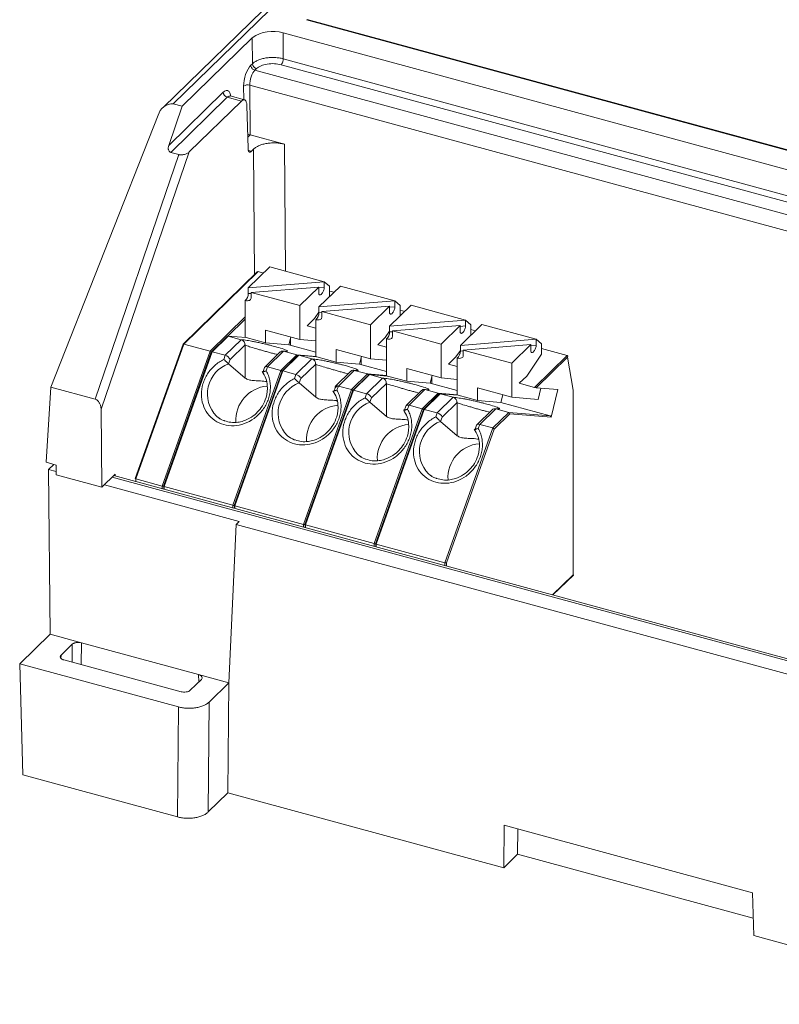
# Model space of a CAD drawing. Header units: millimetres. Extents: x -147 to -39, y 11 to 95.
# Tile 1 of 4: x -147 to -113, y 15 to 59. Entities that reach past the tile are written whole.
import ezdxf

# ---------------------------------------------------------------- set-up
doc = ezdxf.new("R2010")
doc.units = ezdxf.units.MM

msp = doc.modelspace()

# ---------------------------------------------------------------- linework, layer by layer
at = {"color": 7, "linetype": 'Continuous', "lineweight": 15}
for p, q in [((-122.471, 72.161), (-140.345, 54.716)), ((-139.905, 54.875), (-122.122, 72.231)), ((-134.074, 58.56), (-80.124, 43.898)), ((-80.098, 43.908), (-134.047, 58.571)), ((-88.525, 45.323), (-135.096, 57.98)), ((-135.096, 57.98), (-135.087, 56.846)), ((-136.447, 57.765), (-139.516, 54.769)), ((-136.447, 57.765), (-136.438, 56.631)), ((-136.438, 56.631), (-136.51, 56.561)), ((-88.556, 44.2), (-135.087, 56.846)), ((-136.333, 56.344), (-136.261, 56.415)), ((-136.556, 55.692), (-136.539, 53.512)), ((-137.72, 55.38), (-140.105, 53.052)), ((-136.78, 55.046), (-137.414, 55.218)), ((-137.543, 55.163), (-140.02, 52.746)), ((-139.905, 54.875), (-139.516, 54.769)), ((-136.925, 54.995), (-139.206, 52.769)), ((-136.925, 54.995), (-137.543, 55.163)), ((-136.632, 52.911), (-136.684, 54.8)), ((-145.267, 42.464), (-140.568, 54.373)), ((-140.105, 53.052), (-139.516, 54.769)), ((-136.539, 53.512), (-135.038, 53.104)), ((-139.663, 52.65), (-143.334, 41.938)), ((-139.206, 52.769), (-143.069, 41.497)), ((-139.663, 52.65), (-140.02, 52.746)), ((-136.389, 52.889), (-136.487, 52.793)), ((-136.235, 47.508), (-139.474, 44.346)), ((-136.193, 47.522), (-139.443, 44.349)), ((-136.621, 46.814), (-133.296, 47.08)), ((-133.296, 47.08), (-133.296, 46.827)), ((-134.369, 46.032), (-136.499, 46.611)), ((-134.369, 46.032), (-133.533, 46.848)), ((-133.525, 45.973), (-132.588, 46.888)), ((-133.525, 45.973), (-130.2, 46.239)), ((-130.2, 46.239), (-130.2, 45.985)), ((-134.369, 44.545), (-134.369, 46.032)), ((-133.525, 45.72), (-133.525, 45.973)), ((-131.274, 45.191), (-133.403, 45.77)), ((-131.274, 45.191), (-130.438, 46.007)), ((-130.43, 45.132), (-129.493, 46.046)), ((-133.716, 45.47), (-134.041, 45.152)), ((-133.662, 43.792), (-133.662, 45.413)), ((-130.43, 45.132), (-127.105, 45.397)), ((-127.105, 45.397), (-127.105, 45.144)), ((-135.873, 44.954), (-135.873, 44.401)), ((-131.274, 43.704), (-131.274, 45.191)), ((-130.43, 44.878), (-130.43, 45.132)), ((-128.178, 44.35), (-130.308, 44.929)), ((-128.178, 44.35), (-127.343, 45.165)), ((-127.334, 44.291), (-126.397, 45.205)), ((-137.542, 44.687), (-138.236, 44.01)), ((-138.205, 44.013), (-137.505, 44.696)), ((-137.63, 43.857), (-136.93, 44.54)), ((-136.93, 44.54), (-137.505, 44.696)), ((-136.926, 44.539), (-136.93, 44.54)), ((-136.713, 44.629), (-135.873, 44.401)), ((-130.62, 44.629), (-130.946, 44.311)), ((-130.566, 42.951), (-130.566, 44.572)), ((-127.334, 44.291), (-124.009, 44.556)), ((-124.009, 44.556), (-124.009, 44.303)), ((-139.478, 44.341), (-141.57, 38.456)), ((-139.443, 44.349), (-141.543, 38.442)), ((-138.293, 44.037), (-140.393, 38.13)), ((-138.24, 44.004), (-140.332, 38.12)), ((-140.305, 38.106), (-138.205, 44.013)), ((-139.443, 44.349), (-138.293, 44.037)), ((-138.205, 44.013), (-137.63, 43.857)), ((-137.414, 43.675), (-136.764, 44.31)), ((-136.753, 44.294), (-136.753, 42.858)), ((-135.219, 44.001), (-135.897, 43.338)), ((-135.873, 44.401), (-134.846, 44.314)), ((-135.073, 44.035), (-135.773, 43.352)), ((-135.096, 44.038), (-135.112, 44.042)), ((-135.073, 44.035), (-135.077, 44.036)), ((-134.498, 43.879), (-135.073, 44.035)), ((-132.777, 44.113), (-132.777, 43.56)), ((-128.178, 42.863), (-128.178, 44.35)), ((-127.334, 44.037), (-127.334, 44.291)), ((-125.083, 43.509), (-127.212, 44.087)), ((-125.083, 43.509), (-124.247, 44.324)), ((-134.498, 43.879), (-135.198, 43.196)), ((-134.447, 43.846), (-135.141, 43.168)), ((-135.109, 43.172), (-134.409, 43.855)), ((-134.535, 43.015), (-133.835, 43.699)), ((-133.835, 43.699), (-134.409, 43.855)), ((-133.83, 43.698), (-133.835, 43.699)), ((-133.617, 43.788), (-132.777, 43.56)), ((-127.525, 43.787), (-127.85, 43.47)), ((-127.471, 42.11), (-127.471, 43.731)), ((-124.091, 42.448), (-122.661, 43.844)), ((-124.007, 42.433), (-122.635, 43.772)), ((-137.482, 43.485), (-136.753, 42.858)), ((-137.298, 37.289), (-135.198, 43.196)), ((-135.144, 43.163), (-137.236, 37.279)), ((-137.21, 37.265), (-135.109, 43.172)), ((-135.911, 43.316), (-135.987, 43.104)), ((-135.773, 43.352), (-135.836, 43.173)), ((-135.773, 43.352), (-135.198, 43.196)), ((-135.109, 43.172), (-134.535, 43.015)), ((-134.319, 42.834), (-133.669, 43.468)), ((-133.658, 43.453), (-133.658, 42.016)), ((-132.123, 43.16), (-132.802, 42.497)), ((-132.777, 43.56), (-131.75, 43.473)), ((-131.977, 43.194), (-132.677, 42.511)), ((-132.001, 43.197), (-132.017, 43.201)), ((-131.977, 43.194), (-131.981, 43.195)), ((-131.402, 43.038), (-131.977, 43.194)), ((-129.682, 43.271), (-129.682, 42.719)), ((-125.083, 42.022), (-125.083, 43.509)), ((-134.598, 42.836), (-134.535, 43.015)), ((-134.387, 42.644), (-134.319, 42.834)), ((-131.402, 43.038), (-132.102, 42.354)), ((-131.439, 42.174), (-130.739, 42.857)), ((-130.739, 42.857), (-131.314, 43.014)), ((-130.735, 42.856), (-130.739, 42.857)), ((-130.522, 42.947), (-129.682, 42.719)), ((-129.682, 42.719), (-128.655, 42.632)), ((-124.429, 42.946), (-124.755, 42.629)), ((-145.267, 42.464), (-145.478, 39.168)), ((-143.334, 41.938), (-145.267, 42.464)), ((-134.387, 42.644), (-133.658, 42.016)), ((-134.203, 36.447), (-132.102, 42.354)), ((-132.049, 42.322), (-134.141, 36.437)), ((-134.114, 36.423), (-132.014, 42.33)), ((-132.677, 42.511), (-132.102, 42.354)), ((-132.014, 42.33), (-131.439, 42.174)), ((-131.224, 41.992), (-130.573, 42.627)), ((-130.562, 42.611), (-130.562, 41.175)), ((-129.028, 42.318), (-129.707, 41.656)), ((-128.882, 42.353), (-129.582, 41.669)), ((-128.906, 42.355), (-128.921, 42.36)), ((-128.882, 42.353), (-128.886, 42.354)), ((-128.307, 42.196), (-128.882, 42.353)), ((-126.586, 42.43), (-126.586, 41.877)), ((-123.926, 41.924), (-123.807, 42.416)), ((-123.068, 42.354), (-123.36, 41.141)), ((-131.503, 41.995), (-131.439, 42.174)), ((-131.291, 41.802), (-131.224, 41.992)), ((-128.307, 42.196), (-129.007, 41.513)), ((-128.256, 42.163), (-128.95, 41.486)), ((-128.919, 41.489), (-128.218, 42.172)), ((-128.344, 41.333), (-127.644, 42.016)), ((-127.434, 42.107), (-128.226, 42.174)), ((-127.644, 42.016), (-128.218, 42.172)), ((-128.218, 42.172), (-127.426, 42.106)), ((-127.64, 42.015), (-127.644, 42.016)), ((-127.426, 42.106), (-126.586, 41.877)), ((-126.586, 41.877), (-125.559, 41.791)), ((-125.559, 41.791), (-125.478, 42.129)), ((-143.069, 41.497), (-143.04, 38.072)), ((-131.291, 41.802), (-130.562, 41.175)), ((-131.107, 35.606), (-129.007, 41.513)), ((-128.953, 41.48), (-131.045, 35.596)), ((-131.019, 35.582), (-128.919, 41.489)), ((-129.72, 41.634), (-129.796, 41.421)), ((-129.582, 41.669), (-129.646, 41.49)), ((-129.582, 41.669), (-129.007, 41.513)), ((-128.919, 41.489), (-128.344, 41.333)), ((-128.128, 41.151), (-127.478, 41.786)), ((-127.467, 41.77), (-127.467, 40.334)), ((-125.932, 41.477), (-126.611, 40.814)), ((-125.786, 41.511), (-126.486, 40.828)), ((-125.81, 41.514), (-125.826, 41.518)), ((-125.786, 41.511), (-125.79, 41.512)), ((-125.211, 41.355), (-125.786, 41.511)), ((-125.559, 41.791), (-123.393, 41.202)), ((-128.407, 41.154), (-128.344, 41.333)), ((-128.196, 40.961), (-128.128, 41.151)), ((-125.211, 41.355), (-125.911, 40.672)), ((-125.858, 40.626), (-125.173, 41.294)), ((-123.393, 41.202), (-125.211, 41.355)), ((-125.173, 41.294), (-123.36, 41.141)), ((-128.196, 40.961), (-127.467, 40.334)), ((-128.012, 34.765), (-125.911, 40.672)), ((-127.944, 34.758), (-125.858, 40.626)), ((-126.625, 40.793), (-126.701, 40.58)), ((-126.486, 40.828), (-126.55, 40.649)), ((-126.486, 40.828), (-125.911, 40.672)), ((-145.036, 39.048), (-145.478, 39.168)), ((-145.366, 38.849), (-145.135, 39.075)), ((-145.039, 38.76), (-145.366, 38.849)), ((-145.305, 31.634), (-145.366, 38.849)), ((-145.036, 39.048), (-145.04, 38.615)), ((-143.04, 38.072), (-145.04, 38.615)), ((-143.04, 38.072), (-142.452, 38.646)), ((-96.699, 26.131), (-142.516, 38.583)), ((-141.543, 38.442), (-140.393, 38.13)), ((-137.021, 36.581), (-142.923, 38.185)), ((-140.305, 38.106), (-137.298, 37.289)), ((-137.21, 37.265), (-134.203, 36.447)), ((-137.156, 36.449), (-137.473, 29.505)), ((-137.021, 36.581), (-137.156, 36.449)), ((-102.991, 27.164), (-137.156, 36.449)), ((-134.114, 36.423), (-131.107, 35.606)), ((-131.019, 35.582), (-128.012, 34.765)), ((-123.281, 33.355), (-122.385, 34.229)), ((-146.633, 30.338), (-145.305, 31.634)), ((-145.305, 31.634), (-143.93, 31.26)), ((-144.823, 30.72), (-144.335, 31.195)), ((-138.8, 29.866), (-143.93, 31.26)), ((-146.633, 30.338), (-146.498, 25.474)), ((-139.685, 28.45), (-146.633, 30.338)), ((-144.697, 30.511), (-139.568, 29.117)), ((-138.8, 29.866), (-137.473, 29.505)), ((-138.675, 29.657), (-139.162, 29.181)), ((-137.473, 29.505), (-138.334, 28.665)), ((-137.473, 29.505), (-137.515, 24.689)), ((-138.334, 28.665), (-138.376, 23.848)), ((-139.727, 23.633), (-139.685, 28.45)), ((-146.498, 25.474), (-139.727, 23.633)), ((-138.376, 23.848), (-137.515, 24.689)), ((-137.515, 24.689), (-125.433, 21.405)), ((-125.433, 21.405), (-125.417, 23.264)), ((-125.417, 23.264), (-114.538, 20.308)), ((-124.829, 21.995), (-124.819, 23.102)), ((-124.829, 21.995), (-125.433, 21.405)), ((-124.829, 21.995), (-114.508, 19.189)), ((-114.538, 20.308), (-114.487, 18.43)), ((-114.487, 18.43), (-103.419, 15.422))]:
    msp.add_line(p, q, dxfattribs=at)
at = {"color": 8, "linetype": 'Continuous', "lineweight": 15}
for p, q in [((-88.775, 43.975), (-135.18, 56.587)), ((-89.221, 43.54), (-136.333, 56.344)), ((-136.826, 55.649), (-136.821, 55.057)), ((-136.556, 55.692), (-89.792, 42.983)), ((-136.539, 53.512), (-136.646, 53.409)), ((-134.992, 47.541), (-135.038, 53.104)), ((-136.62, 52.829), (-136.487, 52.793)), ((-136.389, 52.889), (-136.343, 47.387)), ((-133.296, 46.827), (-133.533, 46.808)), ((-136.499, 46.571), (-136.621, 46.561)), ((-133.403, 45.729), (-133.525, 45.72)), ((-130.2, 45.985), (-130.438, 45.966)), ((-136.757, 45.536), (-138.293, 44.037)), ((-137.516, 44.698), (-136.757, 45.438)), ((-130.308, 44.888), (-130.43, 44.878)), ((-127.105, 45.144), (-127.343, 45.125)), ((-127.212, 44.047), (-127.334, 44.037)), ((-124.009, 44.303), (-124.247, 44.284)), ((-130.566, 42.967), (-131.402, 43.038)), ((-132.72, 42.518), (-132.815, 42.425)), ((-127.471, 42.126), (-128.307, 42.196)), ((-96.701, 26.042), (-142.588, 38.513)), ((-137.298, 37.165), (-137.298, 37.289)), ((-134.203, 36.323), (-134.203, 36.447)), ((-122.39, 34.239), (-123.293, 33.358)), ((-144.342, 30.414), (-144.335, 31.195)), ((-143.93, 31.26), (-143.938, 30.304)), ((-144.823, 30.72), (-144.826, 30.585)), ((-138.791, 29.544), (-138.8, 29.866))]:
    msp.add_line(p, q, dxfattribs=at)
at = {"color": 144, "linetype": 'Continuous', "lineweight": 0}
for p, q in [((-136.255, 47.473), (-139.478, 44.328)), ((-136.621, 46.814), (-135.684, 47.729)), ((-135.961, 47.459), (-136.193, 47.522)), ((-133.296, 47.08), (-135.684, 47.729)), ((-133.296, 47.08), (-133.062, 46.879)), ((-136.621, 46.561), (-136.621, 46.814)), ((-133.533, 46.848), (-136.499, 46.611)), ((-136.499, 46.611), (-136.499, 46.358)), ((-133.533, 46.848), (-133.533, 46.595)), ((-133.062, 46.879), (-133.062, 46.429)), ((-132.865, 46.617), (-133.062, 46.671)), ((-130.2, 46.239), (-132.588, 46.888)), ((-136.757, 44.633), (-136.757, 46.255)), ((-133.062, 46.429), (-133.071, 46.416)), ((-130.2, 46.239), (-129.967, 46.038)), ((-133.525, 45.75), (-133.716, 45.47)), ((-130.438, 46.007), (-133.403, 45.77)), ((-133.403, 45.77), (-133.403, 45.516)), ((-130.438, 46.007), (-130.438, 45.753)), ((-129.967, 46.038), (-129.967, 45.588)), ((-129.77, 45.776), (-129.967, 45.83)), ((-127.105, 45.397), (-129.493, 46.046)), ((-129.967, 45.588), (-129.976, 45.575)), ((-127.105, 45.397), (-126.871, 45.197)), ((-134.369, 44.545), (-135.873, 44.954)), ((-134.041, 45.152), (-133.662, 45.049)), ((-130.43, 44.908), (-130.62, 44.629)), ((-127.343, 45.165), (-130.308, 44.929)), ((-130.308, 44.929), (-130.308, 44.675)), ((-127.343, 45.165), (-127.343, 44.912)), ((-126.871, 45.197), (-126.871, 44.747)), ((-126.674, 44.935), (-126.871, 44.988)), ((-124.009, 44.556), (-126.397, 45.205)), ((-137.505, 44.696), (-136.713, 44.629)), ((-134.846, 44.314), (-134.764, 44.653)), ((-134.772, 44.621), (-134.772, 44.294)), ((-133.662, 44.486), (-134.369, 44.545)), ((-126.871, 44.747), (-126.88, 44.734)), ((-124.009, 44.556), (-123.776, 44.355)), ((-134.846, 44.314), (-133.662, 43.993)), ((-131.274, 43.704), (-132.777, 44.113)), ((-130.946, 44.311), (-130.566, 44.208)), ((-127.334, 44.067), (-127.525, 43.787)), ((-124.247, 44.324), (-127.212, 44.087)), ((-127.212, 44.087), (-127.212, 43.834)), ((-124.247, 44.324), (-124.247, 44.071)), ((-123.776, 44.355), (-123.776, 43.905)), ((-122.661, 43.844), (-123.776, 44.147)), ((-137.694, 43.678), (-137.63, 43.857)), ((-137.482, 43.485), (-137.414, 43.675)), ((-133.662, 43.808), (-134.498, 43.879)), ((-134.409, 43.855), (-133.617, 43.788)), ((-131.75, 43.473), (-131.669, 43.812)), ((-131.677, 43.779), (-131.677, 43.453)), ((-130.566, 43.644), (-131.274, 43.704)), ((-123.776, 43.905), (-124.429, 42.946)), ((-122.635, 43.772), (-122.39, 42.333)), ((-131.75, 43.473), (-130.566, 43.151)), ((-128.178, 42.863), (-129.682, 43.271)), ((-127.85, 43.47), (-127.471, 43.367)), ((-132.025, 42.332), (-131.364, 42.977)), ((-132.014, 42.33), (-131.314, 43.014)), ((-131.364, 42.977), (-131.353, 42.976)), ((-131.314, 43.014), (-130.522, 42.947)), ((-128.655, 42.632), (-128.574, 42.97)), ((-128.581, 42.938), (-128.581, 42.612)), ((-127.471, 42.803), (-128.178, 42.863)), ((-132.815, 42.425), (-132.863, 42.291)), ((-132.677, 42.511), (-132.741, 42.332)), ((-128.655, 42.632), (-127.471, 42.31)), ((-125.083, 42.022), (-126.586, 42.43)), ((-124.755, 42.629), (-124.091, 42.448)), ((-124.007, 42.433), (-123.068, 42.354)), ((-122.39, 42.333), (-122.39, 34.239)), ((-123.926, 41.924), (-125.083, 42.022)), ((-142.45, 38.565), (-142.452, 38.646)), ((-141.543, 38.442), (-141.543, 38.318)), ((-140.393, 38.13), (-140.393, 38.006)), ((-140.326, 37.988), (-140.326, 38.114)), ((-140.305, 37.982), (-140.305, 38.106)), ((-137.23, 37.146), (-137.23, 37.272)), ((-137.21, 37.141), (-137.21, 37.265)), ((-134.135, 36.305), (-134.135, 36.431)), ((-134.114, 36.299), (-134.114, 36.423)), ((-131.107, 35.482), (-131.107, 35.606)), ((-131.04, 35.464), (-131.04, 35.59)), ((-131.019, 35.458), (-131.019, 35.582)), ((-128.012, 34.641), (-128.012, 34.765)), ((-127.944, 34.623), (-127.944, 34.758))]:
    msp.add_line(p, q, dxfattribs=at)
at = {"color": 7, "linetype": 'Continuous', "lineweight": 15, "flags": 128}
for points in [[(-133.533, 46.595), (-133.532, 46.566), (-133.526, 46.542), (-133.518, 46.523), (-133.506, 46.509), (-133.491, 46.502), (-133.474, 46.501), (-133.455, 46.506), (-133.435, 46.518), (-133.415, 46.535), (-133.394, 46.558), (-133.374, 46.586), (-133.355, 46.617), (-133.338, 46.651), (-133.324, 46.687), (-133.312, 46.723), (-133.303, 46.76), (-133.298, 46.794), (-133.296, 46.827)], [(-136.499, 46.358), (-136.503, 46.328), (-136.518, 46.302), (-136.541, 46.28), (-136.572, 46.263), (-136.611, 46.252), (-136.655, 46.247), (-136.705, 46.248), (-136.757, 46.255)], [(-130.438, 45.753), (-130.436, 45.725), (-130.431, 45.7), (-130.422, 45.681), (-130.41, 45.668), (-130.396, 45.661), (-130.379, 45.66), (-130.36, 45.665), (-130.34, 45.677), (-130.319, 45.694), (-130.298, 45.717), (-130.278, 45.744), (-130.26, 45.776), (-130.243, 45.81), (-130.228, 45.846), (-130.216, 45.882), (-130.207, 45.918), (-130.202, 45.953), (-130.2, 45.985)], [(-133.403, 45.516), (-133.408, 45.487), (-133.422, 45.461), (-133.445, 45.439), (-133.477, 45.422), (-133.515, 45.411), (-133.56, 45.406), (-133.609, 45.406), (-133.662, 45.413)], [(-127.343, 44.912), (-127.341, 44.883), (-127.335, 44.859), (-127.327, 44.84), (-127.315, 44.827), (-127.3, 44.819), (-127.283, 44.818), (-127.264, 44.824), (-127.244, 44.835), (-127.224, 44.853), (-127.203, 44.876), (-127.183, 44.903), (-127.164, 44.934), (-127.147, 44.968), (-127.133, 45.004), (-127.121, 45.041), (-127.112, 45.077), (-127.107, 45.112), (-127.105, 45.144)], [(-130.308, 44.675), (-130.313, 44.645), (-130.327, 44.619), (-130.35, 44.597), (-130.381, 44.581), (-130.42, 44.57), (-130.465, 44.564), (-130.514, 44.565), (-130.566, 44.572)], [(-139.478, 44.341), (-139.476, 44.345), (-139.472, 44.348), (-139.466, 44.351), (-139.459, 44.352), (-139.452, 44.351), (-139.443, 44.349)], [(-138.24, 44.004), (-138.237, 44.008), (-138.233, 44.012), (-138.228, 44.014), (-138.221, 44.015), (-138.213, 44.015), (-138.205, 44.013)], [(-124.247, 44.071), (-124.245, 44.042), (-124.24, 44.018), (-124.231, 43.999), (-124.219, 43.985), (-124.205, 43.978), (-124.188, 43.977), (-124.169, 43.982), (-124.149, 43.994), (-124.128, 44.012), (-124.108, 44.034), (-124.088, 44.062), (-124.069, 44.093), (-124.052, 44.127), (-124.037, 44.163), (-124.025, 44.2), (-124.016, 44.236), (-124.011, 44.271), (-124.009, 44.303)], [(-127.212, 43.834), (-127.217, 43.804), (-127.231, 43.778), (-127.254, 43.756), (-127.286, 43.739), (-127.324, 43.728), (-127.369, 43.723), (-127.418, 43.724), (-127.471, 43.731)], [(-135.911, 43.316), (-135.903, 43.333), (-135.886, 43.347), (-135.864, 43.356), (-135.837, 43.36), (-135.807, 43.359), (-135.773, 43.352)], [(-135.144, 43.163), (-135.142, 43.167), (-135.138, 43.17), (-135.132, 43.173), (-135.126, 43.174), (-135.118, 43.173), (-135.109, 43.172)], [(-129.72, 41.634), (-129.712, 41.65), (-129.696, 41.664), (-129.674, 41.674), (-129.647, 41.678), (-129.616, 41.676), (-129.582, 41.669)], [(-128.953, 41.48), (-128.951, 41.484), (-128.947, 41.488), (-128.941, 41.49), (-128.935, 41.491), (-128.927, 41.491), (-128.919, 41.489)], [(-137.851, 41.072), (-137.998, 41.177), (-138.011, 41.187)], [(-126.625, 40.793), (-126.616, 40.809), (-126.6, 40.823), (-126.578, 40.832), (-126.551, 40.836), (-126.52, 40.835), (-126.486, 40.828)], [(-134.755, 40.231), (-134.903, 40.335), (-134.915, 40.346)], [(-131.66, 39.389), (-131.807, 39.494), (-131.82, 39.504)], [(-128.581, 38.558), (-128.712, 38.653), (-128.724, 38.663)]]:
    msp.add_lwpolyline(points, dxfattribs=at)
at = {"color": 144, "linetype": 'Continuous', "lineweight": 0, "flags": 128}
for points in [[(-136.727, 44.631), (-136.721, 44.631), (-136.713, 44.629)], [(-133.632, 43.789), (-133.626, 43.79), (-133.617, 43.788)], [(-130.536, 42.948), (-130.531, 42.948), (-130.522, 42.947)], [(-132.815, 42.425), (-132.82, 42.45), (-132.817, 42.473), (-132.807, 42.491), (-132.791, 42.506), (-132.769, 42.515), (-132.742, 42.519), (-132.711, 42.517), (-132.677, 42.511)], [(-132.049, 42.322), (-132.046, 42.326), (-132.042, 42.329), (-132.037, 42.331), (-132.03, 42.332), (-132.022, 42.332), (-132.014, 42.33)], [(-141.57, 38.456), (-141.57, 38.455), (-141.568, 38.452), (-141.564, 38.45), (-141.558, 38.447), (-141.551, 38.445), (-141.543, 38.442)], [(-140.332, 38.12), (-140.331, 38.118), (-140.329, 38.116), (-140.326, 38.113), (-140.32, 38.111), (-140.313, 38.108), (-140.305, 38.106)], [(-137.236, 37.279), (-137.236, 37.277), (-137.234, 37.275), (-137.23, 37.272), (-137.225, 37.27), (-137.218, 37.267), (-137.21, 37.265)], [(-134.141, 36.437), (-134.14, 36.436), (-134.139, 36.433), (-134.135, 36.431), (-134.129, 36.428), (-134.122, 36.426), (-134.114, 36.423)], [(-131.045, 35.596), (-131.045, 35.594), (-131.043, 35.592), (-131.039, 35.59), (-131.034, 35.587), (-131.027, 35.585), (-131.019, 35.582)], [(-122.385, 34.229), (-122.385, 34.23), (-122.385, 34.232), (-122.387, 34.235), (-122.39, 34.239)]]:
    msp.add_lwpolyline(points, dxfattribs=at)
at = {"color": 7, "linetype": 'Continuous', "lineweight": 15}
for centre, radius, start, end in [((-135.555, 56.509), 1.541, 72.6941, 125.4008), ((-136.195, 56.649), 0.244, 184.2219, 254.2663), ((-136.646, 55.386), 0.319, 73.6848, 124.4101), ((-137.477, 55.398), 0.244, 184.2219, 254.2663), ((-139.929, 54.218), 0.657, 87.9177, 166.3642), ((-136.321, 54.333), 0.85, 247.1964, 255.1107), ((-133.958, 45.729), 0.433, 313.2216, 358.7963), ((-130.863, 44.888), 0.433, 313.2216, 358.7963), ((-138.313, 43.96), 0.0798, 23.6637, 76.054), ((-127.767, 44.046), 0.433, 313.2216, 358.7963), ((-135.217, 43.118), 0.0798, 23.6637, 76.054), ((-134.609, 42.708), 0.316, 23.3865, 76.3313), ((-131.42, 42.984), 0.0561, 352.0876, 71.7288), ((-135.667, 41.017), 1.496, 94.7217, 183.633), ((-132.122, 42.277), 0.0798, 23.6637, 76.054), ((-131.514, 41.867), 0.316, 23.3865, 76.3313), ((-128.323, 42.144), 0.0547, 6.1009, 72.4213), ((-128.229, 42.135), 0.0384, 74.0749, 134.2884), ((-132.572, 40.176), 1.496, 94.7217, 183.633), ((-129.026, 41.436), 0.0798, 23.6637, 76.054), ((-128.418, 41.026), 0.316, 23.3865, 76.3313), ((-125.229, 41.302), 0.0561, 352.0876, 71.7288), ((-123.408, 41.154), 0.0497, 344.4914, 72.058), ((-129.476, 39.335), 1.496, 94.7217, 183.633), ((-125.931, 40.594), 0.0798, 23.6637, 76.054), ((-126.381, 38.493), 1.496, 94.7217, 183.633), ((-137.246, 37.459), 0.178, 253.106, 275.0703), ((-134.151, 36.618), 0.178, 253.106, 275.0703)]:
    msp.add_arc(centre, radius, start, end, dxfattribs=at)
at = {"color": 144, "linetype": 'Continuous', "lineweight": 0}
for centre, radius, start, end in [((-136.202, 47.478), 0.0445, 78.5727, 138.0116), ((-137.053, 46.57), 0.433, 313.2216, 358.7963), ((-137.515, 44.659), 0.0384, 74.0749, 134.2884), ((-137.705, 43.549), 0.316, 23.3865, 76.3313), ((-134.514, 43.827), 0.0547, 6.1009, 72.4213), ((-134.42, 43.818), 0.0384, 74.0749, 134.2884), ((-122.685, 43.795), 0.055, 335.554, 64.4198), ((-123.949, 42.987), 0.557, 255.2427, 264.0956), ((-140.342, 38.301), 0.178, 253.106, 275.0703), ((-131.055, 35.777), 0.178, 253.106, 275.0703), ((-127.96, 34.935), 0.178, 253.106, 275.0703)]:
    msp.add_arc(centre, radius, start, end, dxfattribs=at)
at = {"color": 8, "linetype": 'Continuous', "lineweight": 15}
for centre in [(-137.009, 42.166), (-133.913, 41.325), (-130.818, 40.484), (-127.723, 39.642)]:
    msp.add_arc(centre, 1.401, 109.7387, 224.353, dxfattribs=at)
at = {"color": 7, "linetype": 'Continuous', "lineweight": 15}
for points, knots in [([(-136.826, 55.649), (-136.828, 55.807), (-136.795, 55.996), (-136.678, 56.333), (-136.595, 56.479), (-136.51, 56.561)], [0, 0, 0, 0, 0.5, 0.5, 1, 1, 1, 1]), ([(-136.51, 56.561), (-136.509, 56.516), (-136.49, 56.467), (-136.425, 56.387), (-136.379, 56.357), (-136.333, 56.344)], [0, 0, 0, 0, 0.5, 0.5, 1, 1, 1, 1]), ([(-136.438, 56.631), (-136.422, 56.646), (-136.39, 56.675), (-136.331, 56.716), (-136.265, 56.753), (-136.193, 56.787), (-136.114, 56.817), (-136.03, 56.844), (-135.942, 56.865), (-135.849, 56.883), (-135.754, 56.895), (-135.657, 56.903), (-135.559, 56.906), (-135.461, 56.904), (-135.363, 56.897), (-135.268, 56.885), (-135.175, 56.869), (-135.116, 56.854), (-135.087, 56.846)], [0, 0, 0, 0, 0.062483, 0.124973, 0.187469, 0.249971, 0.312478, 0.374989, 0.4375, 0.500013, 0.562524, 0.625034, 0.687541, 0.750044, 0.812543, 0.875036, 0.937521, 1, 1, 1, 1]), ([(-136.261, 56.415), (-136.163, 56.51), (-135.99, 56.584), (-135.59, 56.648), (-135.365, 56.637), (-135.18, 56.587)], [0, 0, 0, 0, 0.5, 0.5, 1, 1, 1, 1]), ([(-135.087, 56.846), (-135.087, 56.802), (-135.098, 56.748), (-135.132, 56.652), (-135.156, 56.611), (-135.18, 56.587)], [0, 0, 0, 0, 0.5, 0.5, 1, 1, 1, 1]), ([(-136.556, 55.692), (-136.558, 55.805), (-136.535, 55.94), (-136.453, 56.181), (-136.394, 56.285), (-136.333, 56.344)], [0, 0, 0, 0, 0.5, 0.5, 1, 1, 1, 1]), ([(-136.925, 54.995), (-136.915, 55.005), (-136.893, 55.024), (-136.861, 55.043), (-136.827, 55.053), (-136.793, 55.051), (-136.76, 55.036), (-136.731, 55.004), (-136.707, 54.954), (-136.69, 54.887), (-136.686, 54.829), (-136.684, 54.8)], [0, 0, 0, 0, 0.084957, 0.176457, 0.2745, 0.379082, 0.490201, 0.607855, 0.732042, 0.862758, 1, 1, 1, 1]), ([(-136.389, 52.889), (-136.373, 52.904), (-136.341, 52.933), (-136.283, 52.974), (-136.217, 53.011), (-136.121, 53.057), (-135.984, 53.105), (-135.802, 53.144), (-135.609, 53.164), (-135.412, 53.164), (-135.217, 53.146), (-135.098, 53.118), (-135.038, 53.104)], [0, 0, 0, 0, 0.0628015, 0.1250342, 0.1873083, 0.2502327, 0.3750212, 0.5001476, 0.6249346, 0.7500626, 0.874944, 1, 1, 1, 1]), ([(-140.105, 53.052), (-140.111, 53.031), (-140.122, 52.993), (-140.127, 52.937), (-140.125, 52.893), (-140.116, 52.848), (-140.097, 52.804), (-140.064, 52.764), (-140.034, 52.752), (-140.02, 52.746)], [0, 0, 0, 0, 0.1772312, 0.3286251, 0.454321, 0.5545794, 0.7200665, 0.8664758, 1, 1, 1, 1]), ([(-139.663, 52.65), (-139.652, 52.647), (-139.629, 52.641), (-139.591, 52.637), (-139.543, 52.636), (-139.484, 52.641), (-139.402, 52.658), (-139.324, 52.688), (-139.253, 52.728), (-139.222, 52.755), (-139.206, 52.769)], [0, 0, 0, 0, 0.066523, 0.134342, 0.205486, 0.320489, 0.445982, 0.671905, 0.833298, 1, 1, 1, 1]), ([(-136.487, 52.793), (-136.497, 52.785), (-136.515, 52.769), (-136.541, 52.758), (-136.565, 52.759), (-136.587, 52.77), (-136.606, 52.791), (-136.619, 52.823), (-136.629, 52.862), (-136.631, 52.894), (-136.632, 52.911)], [0, 0, 0, 0, 0.126972, 0.249394, 0.372202, 0.500286, 0.623762, 0.75013, 0.87435, 1, 1, 1, 1]), ([(-136.926, 44.539), (-136.878, 44.526), (-136.835, 44.493), (-136.793, 44.427), (-136.783, 44.403), (-136.774, 44.365), (-136.772, 44.353), (-136.768, 44.328), (-136.768, 44.315), (-136.764, 44.31)], [0, 0, 0, 0, 0.5, 0.5, 0.75, 0.75, 0.875, 0.875, 1, 1, 1, 1]), ([(-135.874, 44.347), (-135.905, 44.355), (-135.969, 44.369), (-136.064, 44.391), (-136.16, 44.412), (-136.257, 44.432), (-136.347, 44.451), (-136.444, 44.47), (-136.554, 44.49), (-136.685, 44.512), (-136.823, 44.532), (-136.89, 44.536), (-136.926, 44.539)], [0, 0, 0, 0, 0.065972, 0.134231, 0.204745, 0.277437, 0.352199, 0.41857, 0.516596, 0.646246, 0.807482, 1, 1, 1, 1]), ([(-135.077, 44.036), (-135.096, 44.039), (-135.134, 44.046), (-135.184, 44.031), (-135.207, 44.009), (-135.217, 43.999)], [0, 0, 0, 0, 0.366238, 0.732376, 1, 1, 1, 1]), ([(-135.836, 43.173), (-135.819, 43.14), (-135.784, 43.075), (-135.741, 42.972), (-135.706, 42.866), (-135.671, 42.72), (-135.648, 42.53), (-135.656, 42.297), (-135.698, 42.065), (-135.799, 41.763), (-136.005, 41.411), (-136.359, 41.071), (-136.785, 40.843), (-137.246, 40.749), (-137.7, 40.797), (-138.104, 40.982), (-138.423, 41.288), (-138.627, 41.687), (-138.697, 42.142), (-138.639, 42.534), (-138.526, 42.833), (-138.41, 43.045), (-138.266, 43.241), (-138.095, 43.414), (-137.905, 43.565), (-137.764, 43.64), (-137.694, 43.678)], [0, 0, 0, 0, 0.01575, 0.031379, 0.046976, 0.062633, 0.093921, 0.125262, 0.156537, 0.187874, 0.250304, 0.312733, 0.375163, 0.437592, 0.500022, 0.562452, 0.624881, 0.687311, 0.74974, 0.81217, 0.843437, 0.874782, 0.906053, 0.937411, 0.968608, 1, 1, 1, 1]), ([(-133.83, 43.698), (-133.783, 43.685), (-133.74, 43.651), (-133.698, 43.586), (-133.688, 43.561), (-133.678, 43.524), (-133.676, 43.512), (-133.673, 43.487), (-133.673, 43.474), (-133.669, 43.468)], [0, 0, 0, 0, 0.5, 0.5, 0.75, 0.75, 0.875, 0.875, 1, 1, 1, 1]), ([(-132.779, 43.506), (-132.81, 43.513), (-132.873, 43.528), (-132.969, 43.55), (-133.065, 43.571), (-133.161, 43.591), (-133.252, 43.61), (-133.348, 43.628), (-133.459, 43.649), (-133.59, 43.67), (-133.728, 43.69), (-133.794, 43.695), (-133.83, 43.698)], [0, 0, 0, 0, 0.065972, 0.134231, 0.204745, 0.277437, 0.352199, 0.41857, 0.516596, 0.646246, 0.807482, 1, 1, 1, 1]), ([(-136.013, 43.143), (-135.954, 43.045), (-135.841, 42.858), (-135.763, 42.466), (-135.806, 42.046), (-135.983, 41.652), (-136.206, 41.364), (-136.486, 41.129), (-136.791, 40.981), (-137.099, 40.913), (-137.386, 40.904), (-137.568, 40.96), (-137.66, 40.989)], [0, 0, 0, 0, 0.103467, 0.195881, 0.346409, 0.453219, 0.546569, 0.640027, 0.749213, 0.823727, 0.911649, 1, 1, 1, 1]), ([(-135.836, 43.173), (-135.852, 43.17), (-135.881, 43.164), (-135.915, 43.152), (-135.938, 43.143), (-135.952, 43.136), (-135.974, 43.123), (-135.995, 43.101), (-135.984, 43.084), (-135.979, 43.076)], [0, 0, 0, 0, 0.157281, 0.285762, 0.385773, 0.457541, 0.501216, 0.763795, 1, 1, 1, 1]), ([(-131.981, 43.195), (-132, 43.198), (-132.038, 43.204), (-132.088, 43.189), (-132.112, 43.167), (-132.122, 43.158)], [0, 0, 0, 0, 0.366238, 0.732376, 1, 1, 1, 1]), ([(-135.825, 42.703), (-135.84, 42.706), (-135.944, 42.727), (-136.153, 42.735), (-136.405, 42.747), (-136.625, 42.775), (-136.706, 42.827), (-136.753, 42.858)], [0, 0, 0, 0, 0.039262, 0.270169, 0.496348, 0.710275, 1, 1, 1, 1]), ([(-132.741, 42.332), (-132.723, 42.299), (-132.688, 42.234), (-132.646, 42.131), (-132.611, 42.025), (-132.576, 41.878), (-132.553, 41.689), (-132.561, 41.456), (-132.603, 41.223), (-132.704, 40.921), (-132.91, 40.569), (-133.263, 40.229), (-133.69, 40.002), (-134.151, 39.908), (-134.604, 39.956), (-135.009, 40.141), (-135.327, 40.447), (-135.531, 40.846), (-135.602, 41.301), (-135.543, 41.693), (-135.431, 41.992), (-135.315, 42.204), (-135.17, 42.4), (-135, 42.573), (-134.809, 42.723), (-134.669, 42.799), (-134.598, 42.836)], [0, 0, 0, 0, 0.01575, 0.031379, 0.046976, 0.062633, 0.093921, 0.125262, 0.156537, 0.187874, 0.250304, 0.312733, 0.375163, 0.437592, 0.500022, 0.562452, 0.624881, 0.687311, 0.74974, 0.81217, 0.843437, 0.874782, 0.906053, 0.937411, 0.968608, 1, 1, 1, 1]), ([(-134.598, 42.837), (-134.588, 42.827), (-134.569, 42.81), (-134.541, 42.785), (-134.516, 42.762), (-134.496, 42.744), (-134.464, 42.714), (-134.42, 42.674), (-134.397, 42.654), (-134.387, 42.644)], [0, 0, 0, 0, 0.13411, 0.251289, 0.351538, 0.434869, 0.501312, 0.760507, 1, 1, 1, 1]), ([(-130.735, 42.856), (-130.688, 42.844), (-130.644, 42.81), (-130.602, 42.745), (-130.592, 42.72), (-130.583, 42.683), (-130.581, 42.67), (-130.578, 42.646), (-130.577, 42.632), (-130.573, 42.627)], [0, 0, 0, 0, 0.5, 0.5, 0.75, 0.75, 0.875, 0.875, 1, 1, 1, 1]), ([(-129.683, 42.665), (-129.714, 42.672), (-129.778, 42.687), (-129.873, 42.708), (-129.97, 42.73), (-130.066, 42.75), (-130.156, 42.768), (-130.253, 42.787), (-130.363, 42.807), (-130.494, 42.829), (-130.633, 42.849), (-130.699, 42.854), (-130.735, 42.856)], [0, 0, 0, 0, 0.065972, 0.134231, 0.204745, 0.277437, 0.352199, 0.41857, 0.516596, 0.646246, 0.807482, 1, 1, 1, 1]), ([(-132.918, 42.302), (-132.858, 42.203), (-132.746, 42.017), (-132.667, 41.625), (-132.711, 41.204), (-132.888, 40.811), (-133.11, 40.523), (-133.391, 40.288), (-133.695, 40.14), (-134.004, 40.072), (-134.29, 40.063), (-134.473, 40.119), (-134.565, 40.147)], [0, 0, 0, 0, 0.1034675, 0.1958813, 0.3464086, 0.4532194, 0.5465693, 0.6400273, 0.7492134, 0.8237269, 0.9116489, 1, 1, 1, 1]), ([(-128.886, 42.354), (-128.905, 42.357), (-128.943, 42.363), (-128.993, 42.348), (-129.016, 42.326), (-129.026, 42.317)], [0, 0, 0, 0, 0.366238, 0.732376, 1, 1, 1, 1]), ([(-143.069, 41.497), (-143.069, 41.515), (-143.071, 41.553), (-143.081, 41.61), (-143.101, 41.686), (-143.135, 41.765), (-143.186, 41.838), (-143.233, 41.885), (-143.283, 41.921), (-143.317, 41.933), (-143.334, 41.938)], [0, 0, 0, 0, 0.111698, 0.221979, 0.332126, 0.556376, 0.679742, 0.797314, 0.900428, 1, 1, 1, 1]), ([(-132.73, 41.862), (-132.745, 41.865), (-132.848, 41.886), (-133.057, 41.894), (-133.309, 41.906), (-133.53, 41.934), (-133.611, 41.986), (-133.658, 42.016)], [0, 0, 0, 0, 0.039262, 0.270169, 0.496348, 0.710275, 1, 1, 1, 1]), ([(-129.646, 41.49), (-129.628, 41.458), (-129.593, 41.393), (-129.55, 41.29), (-129.516, 41.183), (-129.48, 41.037), (-129.457, 40.847), (-129.465, 40.615), (-129.507, 40.382), (-129.608, 40.08), (-129.815, 39.728), (-130.168, 39.388), (-130.594, 39.161), (-131.055, 39.066), (-131.509, 39.114), (-131.913, 39.3), (-132.232, 39.606), (-132.436, 40.005), (-132.506, 40.46), (-132.448, 40.852), (-132.335, 41.151), (-132.219, 41.363), (-132.075, 41.559), (-131.904, 41.732), (-131.714, 41.882), (-131.573, 41.957), (-131.503, 41.995)], [0, 0, 0, 0, 0.01575, 0.031379, 0.046976, 0.062633, 0.093921, 0.125262, 0.156537, 0.187874, 0.250304, 0.312733, 0.375163, 0.437592, 0.500022, 0.562452, 0.624881, 0.687311, 0.74974, 0.81217, 0.843437, 0.874782, 0.906053, 0.937411, 0.968608, 1, 1, 1, 1]), ([(-131.503, 41.995), (-131.493, 41.986), (-131.474, 41.969), (-131.445, 41.943), (-131.421, 41.921), (-131.401, 41.902), (-131.369, 41.872), (-131.325, 41.833), (-131.302, 41.812), (-131.291, 41.802)], [0, 0, 0, 0, 0.13411, 0.251289, 0.351538, 0.434869, 0.501312, 0.760507, 1, 1, 1, 1]), ([(-127.64, 42.015), (-127.592, 42.002), (-127.549, 41.969), (-127.507, 41.903), (-127.497, 41.879), (-127.487, 41.842), (-127.485, 41.829), (-127.482, 41.804), (-127.482, 41.791), (-127.478, 41.786)], [0, 0, 0, 0, 0.5, 0.5, 0.75, 0.75, 0.875, 0.875, 1, 1, 1, 1]), ([(-126.588, 41.823), (-126.619, 41.831), (-126.682, 41.846), (-126.778, 41.867), (-126.874, 41.888), (-126.97, 41.909), (-127.061, 41.927), (-127.157, 41.946), (-127.268, 41.966), (-127.399, 41.988), (-127.537, 42.008), (-127.603, 42.012), (-127.639, 42.015)], [0, 0, 0, 0, 0.065972, 0.134231, 0.204745, 0.277437, 0.352199, 0.41857, 0.516596, 0.646246, 0.807482, 1, 1, 1, 1]), ([(-129.822, 41.461), (-129.763, 41.362), (-129.65, 41.176), (-129.572, 40.784), (-129.615, 40.363), (-129.793, 39.97), (-130.015, 39.681), (-130.295, 39.447), (-130.6, 39.299), (-130.908, 39.23), (-131.195, 39.222), (-131.377, 39.278), (-131.469, 39.306)], [0, 0, 0, 0, 0.1034675, 0.1958813, 0.3464086, 0.4532194, 0.5465693, 0.6400273, 0.7492134, 0.8237269, 0.9116489, 1, 1, 1, 1]), ([(-129.645, 41.491), (-129.661, 41.487), (-129.69, 41.481), (-129.724, 41.47), (-129.747, 41.46), (-129.761, 41.453), (-129.783, 41.441), (-129.804, 41.418), (-129.793, 41.402), (-129.788, 41.394)], [0, 0, 0, 0, 0.157281, 0.285762, 0.385773, 0.457541, 0.501216, 0.763795, 1, 1, 1, 1]), ([(-125.79, 41.512), (-125.809, 41.516), (-125.847, 41.522), (-125.897, 41.507), (-125.921, 41.485), (-125.931, 41.475)], [0, 0, 0, 0, 0.366238, 0.732376, 1, 1, 1, 1]), ([(-137.66, 40.989), (-137.674, 40.992), (-137.809, 41.023), (-137.915, 41.109), (-138.011, 41.187)], [0, 0, 0, 0, 0.100613, 1, 1, 1, 1]), ([(-129.634, 41.021), (-129.649, 41.024), (-129.753, 41.045), (-129.962, 41.053), (-130.214, 41.064), (-130.434, 41.092), (-130.515, 41.145), (-130.562, 41.175)], [0, 0, 0, 0, 0.039262, 0.270169, 0.496348, 0.710275, 1, 1, 1, 1]), ([(-126.55, 40.649), (-126.532, 40.616), (-126.497, 40.551), (-126.455, 40.448), (-126.42, 40.342), (-126.385, 40.196), (-126.362, 40.006), (-126.37, 39.774), (-126.412, 39.541), (-126.513, 39.239), (-126.719, 38.887), (-127.072, 38.547), (-127.499, 38.319), (-127.96, 38.225), (-128.413, 38.273), (-128.818, 38.458), (-129.136, 38.764), (-129.34, 39.163), (-129.411, 39.618), (-129.352, 40.011), (-129.24, 40.309), (-129.124, 40.522), (-128.979, 40.717), (-128.809, 40.89), (-128.618, 41.041), (-128.478, 41.116), (-128.407, 41.154)], [0, 0, 0, 0, 0.01575, 0.031379, 0.046976, 0.062633, 0.093921, 0.125262, 0.156537, 0.187874, 0.250304, 0.312733, 0.375163, 0.437592, 0.500022, 0.562452, 0.624881, 0.687311, 0.74974, 0.81217, 0.843437, 0.874782, 0.906053, 0.937411, 0.968608, 1, 1, 1, 1]), ([(-128.407, 41.154), (-128.397, 41.145), (-128.378, 41.128), (-128.35, 41.102), (-128.325, 41.08), (-128.305, 41.061), (-128.273, 41.031), (-128.229, 40.991), (-128.207, 40.971), (-128.196, 40.961)], [0, 0, 0, 0, 0.13411, 0.251289, 0.351538, 0.434869, 0.501312, 0.760507, 1, 1, 1, 1]), ([(-126.727, 40.619), (-126.667, 40.521), (-126.555, 40.334), (-126.476, 39.942), (-126.52, 39.522), (-126.697, 39.128), (-126.919, 38.84), (-127.2, 38.606), (-127.505, 38.457), (-127.813, 38.389), (-128.099, 38.38), (-128.282, 38.437), (-128.374, 38.465)], [0, 0, 0, 0, 0.1034675, 0.1958813, 0.3464086, 0.4532194, 0.5465693, 0.6400273, 0.7492134, 0.8237269, 0.9116489, 1, 1, 1, 1]), ([(-126.55, 40.649), (-126.566, 40.646), (-126.595, 40.64), (-126.629, 40.629), (-126.652, 40.619), (-126.666, 40.612), (-126.688, 40.6), (-126.709, 40.577), (-126.697, 40.56), (-126.692, 40.552)], [0, 0, 0, 0, 0.157281, 0.285762, 0.385773, 0.457541, 0.501216, 0.763795, 1, 1, 1, 1]), ([(-134.565, 40.147), (-134.578, 40.15), (-134.713, 40.182), (-134.82, 40.268), (-134.915, 40.346)], [0, 0, 0, 0, 0.100613, 1, 1, 1, 1]), ([(-126.539, 40.179), (-126.554, 40.182), (-126.657, 40.203), (-126.866, 40.211), (-127.118, 40.223), (-127.339, 40.251), (-127.42, 40.304), (-127.467, 40.334)], [0, 0, 0, 0, 0.039262, 0.270169, 0.496348, 0.710275, 1, 1, 1, 1]), ([(-131.469, 39.306), (-131.483, 39.309), (-131.618, 39.34), (-131.724, 39.427), (-131.82, 39.505)], [0, 0, 0, 0, 0.100613, 1, 1, 1, 1]), ([(-128.374, 38.465), (-128.387, 38.468), (-128.522, 38.499), (-128.629, 38.586), (-128.724, 38.663)], [0, 0, 0, 0, 0.100613, 1, 1, 1, 1]), ([(-144.335, 31.195), (-144.324, 31.204), (-144.304, 31.222), (-144.262, 31.243), (-144.213, 31.26), (-144.142, 31.276), (-144.041, 31.283), (-143.967, 31.268), (-143.93, 31.26)], [0, 0, 0, 0, 0.1288851, 0.2521375, 0.3745576, 0.5010406, 0.7473115, 1, 1, 1, 1]), ([(-144.697, 30.511), (-144.715, 30.516), (-144.748, 30.527), (-144.79, 30.548), (-144.823, 30.573), (-144.853, 30.61), (-144.867, 30.662), (-144.837, 30.7), (-144.823, 30.72)], [0, 0, 0, 0, 0.128861, 0.252106, 0.374535, 0.501044, 0.74735, 1, 1, 1, 1]), ([(-138.8, 29.866), (-138.783, 29.86), (-138.749, 29.85), (-138.707, 29.828), (-138.674, 29.803), (-138.645, 29.766), (-138.631, 29.714), (-138.66, 29.676), (-138.675, 29.657)], [0, 0, 0, 0, 0.128885, 0.252137, 0.374557, 0.501041, 0.747311, 1, 1, 1, 1]), ([(-139.162, 29.181), (-139.173, 29.172), (-139.193, 29.155), (-139.235, 29.133), (-139.284, 29.116), (-139.356, 29.101), (-139.457, 29.094), (-139.53, 29.109), (-139.568, 29.117)], [0, 0, 0, 0, 0.128861, 0.252106, 0.374535, 0.501044, 0.74735, 1, 1, 1, 1]), ([(-139.685, 28.45), (-139.655, 28.442), (-139.596, 28.427), (-139.503, 28.411), (-139.408, 28.399), (-139.279, 28.389), (-139.115, 28.39), (-138.922, 28.41), (-138.739, 28.449), (-138.577, 28.506), (-138.436, 28.578), (-138.369, 28.636), (-138.334, 28.665)], [0, 0, 0, 0, 0.063699, 0.126197, 0.188073, 0.249925, 0.375223, 0.500144, 0.624719, 0.750359, 0.87377, 1, 1, 1, 1]), ([(-139.727, 23.633), (-139.698, 23.626), (-139.639, 23.611), (-139.546, 23.594), (-139.45, 23.582), (-139.353, 23.575), (-139.255, 23.573), (-139.157, 23.575), (-139.06, 23.583), (-138.964, 23.595), (-138.872, 23.613), (-138.784, 23.635), (-138.699, 23.661), (-138.621, 23.691), (-138.548, 23.726), (-138.483, 23.763), (-138.424, 23.804), (-138.392, 23.834), (-138.376, 23.848)], [0, 0, 0, 0, 0.062505, 0.125008, 0.187509, 0.250009, 0.312507, 0.375005, 0.437502, 0.499999, 0.562496, 0.624993, 0.687491, 0.74999, 0.81249, 0.874991, 0.937495, 1, 1, 1, 1])]:
    msp.add_open_spline(points, degree=3, knots=knots, dxfattribs=at)
at = {"color": 8, "linetype": 'Continuous', "lineweight": 15}
for points, knots in [([(-137.399, 55.214), (-137.403, 55.247), (-137.414, 55.351), (-137.484, 55.445), (-137.592, 55.478), (-137.677, 55.413), (-137.72, 55.38)], [0, 0, 0, 0, 0.134866, 0.423285, 0.71174, 1, 1, 1, 1]), ([(-137.411, 55.211), (-137.43, 55.215), (-137.471, 55.224), (-137.518, 55.184), (-137.543, 55.163)], [0, 0, 0, 0, 0.478703, 1, 1, 1, 1]), ([(-136.753, 44.294), (-136.697, 44.276), (-136.584, 44.239), (-136.348, 44.168), (-136.13, 44.105), (-135.953, 44.054), (-135.775, 44.004), (-135.602, 43.956), (-135.449, 43.915), (-135.373, 43.896), (-135.336, 43.886)], [0, 0, 0, 0, 0.201339, 0.402544, 0.508029, 0.604429, 0.707186, 0.806171, 0.905117, 1, 1, 1, 1]), ([(-135.077, 44.036), (-135.059, 44.035), (-135.024, 44.031), (-134.983, 44.029), (-134.951, 44.028), (-134.928, 44.03), (-134.913, 44.033), (-134.905, 44.037), (-134.904, 44.043), (-134.907, 44.05), (-134.916, 44.057), (-134.952, 44.081), (-135.09, 44.136), (-135.375, 44.22), (-135.59, 44.277), (-135.728, 44.312), (-135.824, 44.335), (-135.874, 44.347)], [0, 0, 0, 0, 0.051098, 0.099947, 0.146525, 0.190811, 0.232793, 0.272469, 0.309843, 0.344928, 0.377741, 0.408296, 0.629712, 0.813301, 0.871732, 0.933971, 1, 1, 1, 1]), ([(-133.658, 43.453), (-133.601, 43.434), (-133.489, 43.398), (-133.252, 43.327), (-133.035, 43.264), (-132.858, 43.213), (-132.679, 43.163), (-132.507, 43.115), (-132.354, 43.074), (-132.278, 43.055), (-132.24, 43.045)], [0, 0, 0, 0, 0.201339, 0.402544, 0.508029, 0.604429, 0.707186, 0.806171, 0.905117, 1, 1, 1, 1]), ([(-131.981, 43.195), (-131.963, 43.193), (-131.928, 43.19), (-131.887, 43.187), (-131.855, 43.187), (-131.833, 43.188), (-131.818, 43.192), (-131.81, 43.196), (-131.808, 43.202), (-131.812, 43.208), (-131.82, 43.216), (-131.856, 43.239), (-131.994, 43.294), (-132.279, 43.379), (-132.494, 43.436), (-132.632, 43.471), (-132.729, 43.494), (-132.779, 43.506)], [0, 0, 0, 0, 0.051098, 0.099947, 0.146525, 0.190811, 0.232793, 0.272469, 0.309843, 0.344928, 0.377741, 0.408296, 0.629712, 0.813301, 0.871732, 0.933971, 1, 1, 1, 1]), ([(-130.562, 42.611), (-130.506, 42.593), (-130.393, 42.557), (-130.157, 42.486), (-129.939, 42.422), (-129.762, 42.371), (-129.584, 42.321), (-129.411, 42.274), (-129.258, 42.233), (-129.182, 42.213), (-129.145, 42.204)], [0, 0, 0, 0, 0.201339, 0.402544, 0.508029, 0.604429, 0.707186, 0.806171, 0.905117, 1, 1, 1, 1]), ([(-128.886, 42.354), (-128.868, 42.352), (-128.833, 42.348), (-128.792, 42.346), (-128.76, 42.346), (-128.737, 42.347), (-128.722, 42.35), (-128.715, 42.355), (-128.713, 42.361), (-128.717, 42.367), (-128.725, 42.374), (-128.761, 42.398), (-128.899, 42.453), (-129.184, 42.538), (-129.399, 42.595), (-129.537, 42.63), (-129.633, 42.653), (-129.683, 42.665)], [0, 0, 0, 0, 0.051098, 0.099947, 0.146525, 0.190811, 0.232793, 0.272469, 0.309843, 0.344928, 0.377741, 0.408296, 0.629712, 0.813301, 0.871732, 0.933971, 1, 1, 1, 1]), ([(-127.467, 41.77), (-127.41, 41.752), (-127.298, 41.715), (-127.061, 41.644), (-126.844, 41.581), (-126.667, 41.53), (-126.488, 41.48), (-126.316, 41.432), (-126.163, 41.392), (-126.087, 41.372), (-126.05, 41.362)], [0, 0, 0, 0, 0.201339, 0.402544, 0.508029, 0.604429, 0.707186, 0.806171, 0.905117, 1, 1, 1, 1]), ([(-125.79, 41.513), (-125.772, 41.511), (-125.737, 41.507), (-125.696, 41.505), (-125.665, 41.504), (-125.642, 41.506), (-125.627, 41.509), (-125.619, 41.514), (-125.617, 41.519), (-125.621, 41.526), (-125.629, 41.533), (-125.665, 41.557), (-125.803, 41.612), (-126.088, 41.696), (-126.303, 41.753), (-126.441, 41.788), (-126.538, 41.812), (-126.588, 41.823)], [0, 0, 0, 0, 0.051098, 0.099947, 0.146525, 0.190811, 0.232793, 0.272469, 0.309843, 0.344928, 0.377741, 0.408296, 0.629712, 0.813301, 0.871732, 0.933971, 1, 1, 1, 1])]:
    msp.add_open_spline(points, degree=3, knots=knots, dxfattribs=at)
at = {"color": 7, "linetype": 'Continuous', "lineweight": 15}
for points in [[(-136.764, 44.31), (-136.761, 44.304), (-136.757, 44.299), (-136.753, 44.294)], [(-133.669, 43.468), (-133.665, 43.463), (-133.661, 43.458), (-133.658, 43.453)], [(-130.573, 42.627), (-130.57, 42.622), (-130.566, 42.617), (-130.562, 42.611)], [(-127.478, 41.786), (-127.474, 41.781), (-127.47, 41.775), (-127.467, 41.77)]]:
    msp.add_open_spline(points, degree=3, dxfattribs=at)
at = {"color": 144, "linetype": 'Continuous', "lineweight": 0}
for points, knots in [([(-137.482, 43.485), (-137.487, 43.489), (-137.497, 43.497), (-137.518, 43.517), (-137.544, 43.541), (-137.576, 43.571), (-137.629, 43.617), (-137.667, 43.653), (-137.694, 43.678)], [0, 0, 0, 0, 0.115893, 0.23753, 0.365825, 0.501678, 0.663261, 1, 1, 1, 1]), ([(-132.741, 42.332), (-132.757, 42.328), (-132.786, 42.322), (-132.82, 42.311), (-132.842, 42.302), (-132.857, 42.295), (-132.879, 42.282), (-132.9, 42.26), (-132.888, 42.243), (-132.883, 42.235)], [0, 0, 0, 0, 0.157281, 0.285762, 0.385773, 0.457541, 0.501216, 0.763795, 1, 1, 1, 1])]:
    msp.add_open_spline(points, degree=3, knots=knots, dxfattribs=at)

doc.saveas('drawing.dxf')
